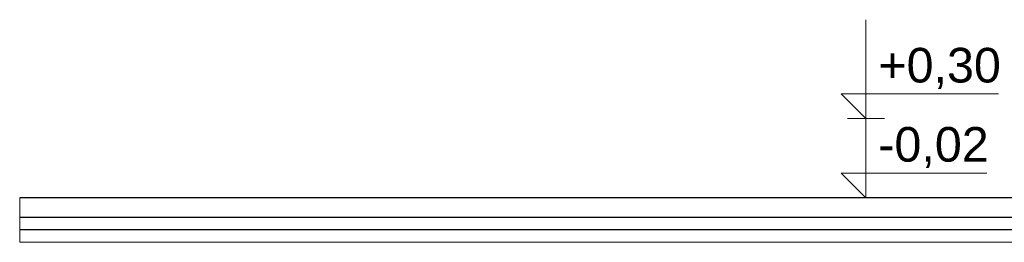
# Model space of a CAD drawing. Header units: millimetres. Extents: x -4167 to 39463, y -12063 to 8090.
# Tile 1 of 12: x -4167 to -192, y -200 to 700. Entities that reach past the tile are written whole.
import ezdxf

# ---------------------------------------------------------------- set-up
doc = ezdxf.new("R2010")
doc.units = ezdxf.units.MM
doc.header["$MEASUREMENT"] = 0
doc.layers.add('A_WYM_ZEWNETRZNE', color=7, linetype='Continuous')
doc.layers.add('Nowe_A__STROPY', color=7, linetype='Continuous')
for name, color, linetype, lineweight in [('A_WYM_ZEWNETRZNE_Nr_pióra__45', 7, 'Continuous', 15), ('A_WYM_ZEWNETRZNE_Nr_pióra__85', 7, 'Continuous', 13), ('Nowe_A__STROPY_Nr_pióra__1', 7, 'Continuous', 13), ('Nowe_A__STROPY_Nr_pióra__21', 7, 'Continuous', 25)]:
    doc.layers.add(name, color=color, linetype=linetype, lineweight=lineweight)
doc.styles.add('STYL_AUTOMATYCZNY_1', font='arial.ttf')

# ---------------------------------------------------------------- blocks, each defined once
blk = doc.blocks.new('ElemPrzekroju_12_1')
at = {"layer": 'Nowe_A__STROPY_Nr_pióra__1', "color": 7, "linetype": 'Continuous', "lineweight": 13}
blk.add_line((18573.8, -200), (-4167, -200), dxfattribs=at)
at = {"layer": 'Nowe_A__STROPY_Nr_pióra__1', "color": 7, "linetype": 'Continuous', "lineweight": 13, "flags": 128}
blk.add_lwpolyline([(-4167, -20), (-4167, -100), (-4167, -150), (-4167, -200)], dxfattribs=at)
at = {"layer": 'Nowe_A__STROPY_Nr_pióra__21', "color": 7, "linetype": 'Continuous', "lineweight": 25}
for p, q in [((18573.8, -20), (-4167, -20)), ((18573.8, -100), (-4167, -100)), ((18573.8, -150), (-4167, -150))]:
    blk.add_line(p, q, dxfattribs=at)
blk = doc.blocks.new('Wymiary_2_1', base_point=(-751, -20))
at = {"layer": 'A_WYM_ZEWNETRZNE_Nr_pióra__45', "color": 7, "linetype": 'Continuous', "lineweight": 15}
for p, q in [((-751, 300), (-751, 700)), ((-751, 300), (-851, 400)), ((-851, 400), (-751, 400)), ((-751, 400), (-215.2, 400)), ((-751, -20), (-751, 380)), ((-751, -20), (-851, 80)), ((-851, 80), (-751, 80)), ((-751, 80), (-263.4, 80))]:
    blk.add_line(p, q, dxfattribs=at)
at = {"layer": 'A_WYM_ZEWNETRZNE_Nr_pióra__85', "color": 7, "linetype": 'Continuous', "lineweight": 13}
for p, q in [((-751, 300), (-826, 300)), ((-751, 300), (-676, 300)), ((-751, -20), (-826, -20)), ((-751, -20), (-676, -20))]:
    blk.add_line(p, q, dxfattribs=at)
at = {"layer": 'A_WYM_ZEWNETRZNE_Nr_pióra__85', "color": 7, "lineweight": 13, "char_height": 140, "attachment_point": 7, "style": 'STYL_AUTOMATYCZNY_1'}
for s, insert in [('\\A1;{\\pql;\\fArial|b0|i0|c238|p0;\\W1.000000;+0,30}', (-701, 420)), ('\\A1;{\\pql;\\fArial|b0|i0|c238|p0;\\W1.000000;-0,02}', (-701, 100))]:
    blk.add_mtext(s, dxfattribs=dict(at, insert=insert))

msp = doc.modelspace()

# ---------------------------------------------------------------- block references
at = {"layer": 'A_WYM_ZEWNETRZNE', "color": 7, "linetype": 'Continuous', "lineweight": 13}
msp.add_blockref('Wymiary_2_1', (-751, -20), dxfattribs=at)
at = {"layer": 'Nowe_A__STROPY', "lineweight": 0}
msp.add_blockref('ElemPrzekroju_12_1', (0, 0), dxfattribs=at)

doc.saveas('drawing.dxf')
